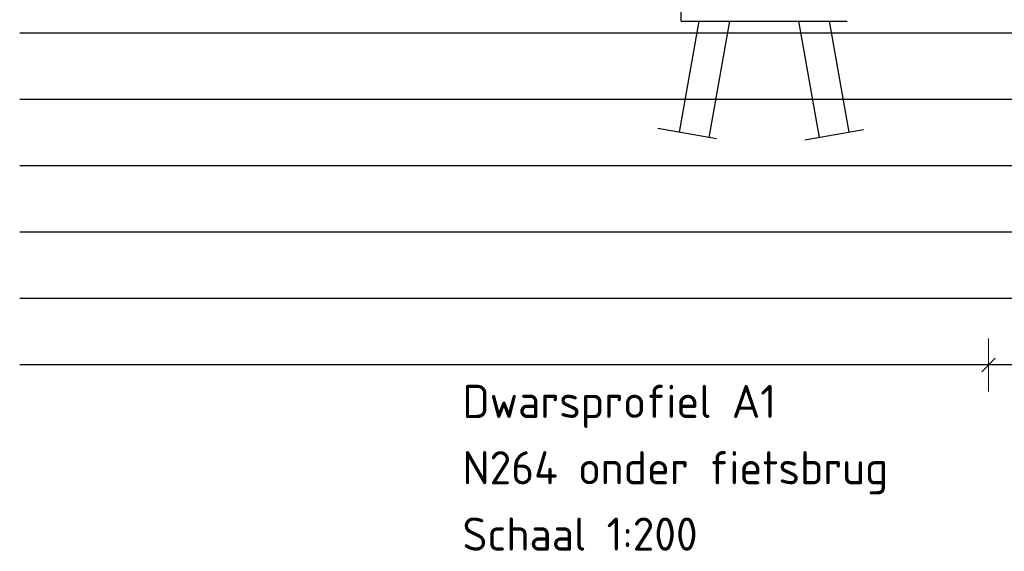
# Model space of a CAD drawing. Header units: metres. Extents: x 169741 to 171424, y 393147 to 407066.
# Tile 47 of 59: x 170730 to 170744, y 393425 to 393433. Entities that reach past the tile are written whole.
import ezdxf

# ---------------------------------------------------------------- set-up
doc = ezdxf.new("R2010")
doc.units = ezdxf.units.M
doc.linetypes.add('XX-AFBREEK', pattern=[7, 4, -1, 1, -1])
doc.layers.get('0').update_dxf_attribs({"lineweight": 25})
doc.layers.get('Defpoints').update_dxf_attribs({"color": 211})
for name, color, linetype, lineweight in [('B-WE-FC-AFBREEKLIJN-GD', 7, 'XX-AFBREEK', 25), ('B-WE-FC-PAAL-GD', 90, 'Continuous', 25), ('B-WE-KW-KUNSTWERK-S', 252, 'Continuous', 25), ('B-WE-KW-KUNSTWERK_LANDHOOFD-GD', 170, 'Continuous', 25), ('X-XX-AL-M-200', 7, 'Continuous', 18), ('X-XX-AL-VERWIJZING-T25-200', 7, 'Continuous', 25)]:
    doc.layers.add(name, color=color, linetype=linetype, lineweight=lineweight)
doc.layers.add('X-XX-AL-HULPLIJN-GD', color=30, linetype='Continuous', lineweight=25, plot=False)
doc.styles.add('NLCS-ISO-M200-T18', font='NLCS-ISO.ttf', dxfattribs={"height": 0.36})
doc.styles.add('NLCS-ISO-M200-T25', font='NLCS-ISO.ttf', dxfattribs={"height": 0.5})
doc.dimstyles.new('NLCS-M200-T18-SCHRAP_L2_H1', dxfattribs={"dimscale": 0.2, "dimtxt": 2.5, "dimasz": 1.008, "dimexe": 2, "dimexo": 2, "dimgap": 0.7, "dimtad": 1, "dimzin": 0, "dimdsep": 46, "dimtxsty": 'NLCS-ISO-M200-T18', "dimblk": 'OBLIQUE', "dimcen": 2.5, "dimdle": 2, "dimclrd": 256, "dimclre": 256, "dimclrt": 256, "dimadec": 1, "dimazin": 0, "dimtfac": 1, "dimtdec": 3, "dimtofl": 0, "dimtmove": 0, "dimatfit": 3, "dimldrblk": 'OBLIQUE', "dimfxl": 2, "dimfxlon": 1, "dimtfillclr": 256, "dimtolj": 1, "dimtzin": 0, "dimlwd": -1, "dimlwe": -1, "dimarcsym": 0})

# ---------------------------------------------------------------- blocks, each defined once
blk = doc.blocks.new('_Oblique')
at = {"color": 0, "linetype": 'ByBlock', "lineweight": -2}
blk.add_line((-0.5, -0.5), (0.5, 0.5), dxfattribs=at)
blk = doc.blocks.new('*D258')
at = {"layer": 'Defpoints', "color": 0, "transparency": 16777216}
for p in [(170744.248, 393439.072), (170773.568, 393439.072), (170773.568, 393427.662)]:
    blk.add_point(p, dxfattribs=at)
at = {"layer": 'X-XX-AL-M-200', "transparency": 16777216}
for p, q in [((170744.248, 393428.062), (170744.248, 393427.262)), ((170773.568, 393428.062), (170773.568, 393427.262)), ((170743.848, 393427.662), (170773.968, 393427.662))]:
    blk.add_line(p, q, dxfattribs=at)
at = {"layer": 'X-XX-AL-M-200', "transparency": 16777216, "xscale": 0.2016, "yscale": 0.2016, "zscale": 0.2016, "rotation": 180}
blk.add_blockref('_Oblique', (170744.248, 393427.662), dxfattribs=at)
at = {"layer": 'X-XX-AL-M-200', "transparency": 16777216, "xscale": 0.2016, "yscale": 0.2016, "zscale": 0.2016}
blk.add_blockref('_Oblique', (170773.568, 393427.662), dxfattribs=at)
at = {"layer": 'X-XX-AL-M-200', "transparency": 16777216, "insert": (170758.908, 393428.036), "char_height": 0.36, "attachment_point": 5, "style": 'NLCS-ISO-M200-T18'}
blk.add_mtext('\\A1;Overspanning bestaande fietsbrug = 29.32', dxfattribs=at)
blk = doc.blocks.new('Bestaande fietsbrug Uden')
at = {"layer": 'B-WE-FC-AFBREEKLIJN-GD', "color": 0}
for p, q in [((33.503, -3.244), (34.389, -3.4)), ((35.72, -3.381), (36.606, -3.225))]:
    blk.add_line(p, q, dxfattribs=at)
at = {"layer": 'B-WE-FC-PAAL-GD', "color": 0}
for p, q in [((34.02, -1.606), (33.724, -3.283)), ((34.167, -3.361), (34.477, -1.606)), ((35.524, -1.606), (35.833, -3.361)), ((36.276, -3.283), (35.98, -1.606))]:
    blk.add_line(p, q, dxfattribs=at)
at = {"layer": 'B-WE-KW-KUNSTWERK_LANDHOOFD-GD', "color": 0}
for q in [(36.25, -1.179), (33.75, -1.606)]:
    blk.add_line((36.25, -1.606), q, dxfattribs=at)

msp = doc.modelspace()

# ---------------------------------------------------------------- linework, layer by layer
at = {"layer": 'X-XX-AL-HULPLIJN-GD', "flags": 128}
for points in [[(170792.657, 393432.662), (170729.636, 393432.662)], [(170792.657, 393431.662), (170729.636, 393431.662)], [(170792.657, 393430.662), (170729.636, 393430.662)], [(170792.657, 393429.662), (170729.636, 393429.662)], [(170792.657, 393428.662), (170729.636, 393428.662)], [(170792.657, 393427.662), (170729.636, 393427.662)]]:
    msp.add_lwpolyline(points, dxfattribs=at)

# ---------------------------------------------------------------- block references
at = {"layer": 'B-WE-KW-KUNSTWERK-S', "xscale": -1}
msp.add_blockref('Bestaande fietsbrug Uden', (170775.865, 393434.453), dxfattribs=at)

# ---------------------------------------------------------------- texts
at = {"layer": 'X-XX-AL-VERWIJZING-T25-200', "style": 'NLCS-ISO-M200-T25'}
for s, p in [('Dwarsprofiel A1', (170736.314, 393426.863)), ('N264 onder fietsbrug', (170736.314, 393425.863)), ('Schaal 1:200  ', (170736.314, 393424.863))]:
    msp.add_text(s, height=0.5, dxfattribs=at).set_placement(p)

# ---------------------------------------------------------------- dimensions: what is measured, and where the dimension line sits
at = {"layer": 'X-XX-AL-M-200'}
dim = msp.add_linear_dim(base=(170773.568, 393427.662), p1=(170744.248, 393439.072), p2=(170773.568, 393439.072), angle=180, text='Overspanning bestaande fietsbrug = <>', dimstyle='NLCS-M200-T18-SCHRAP_L2_H1', dxfattribs=at)
dim.commit()
dim.dimension.update_dxf_attribs({"geometry": '*D258', "text_midpoint": (170758.908, 393428.036)})

doc.saveas('drawing.dxf')
